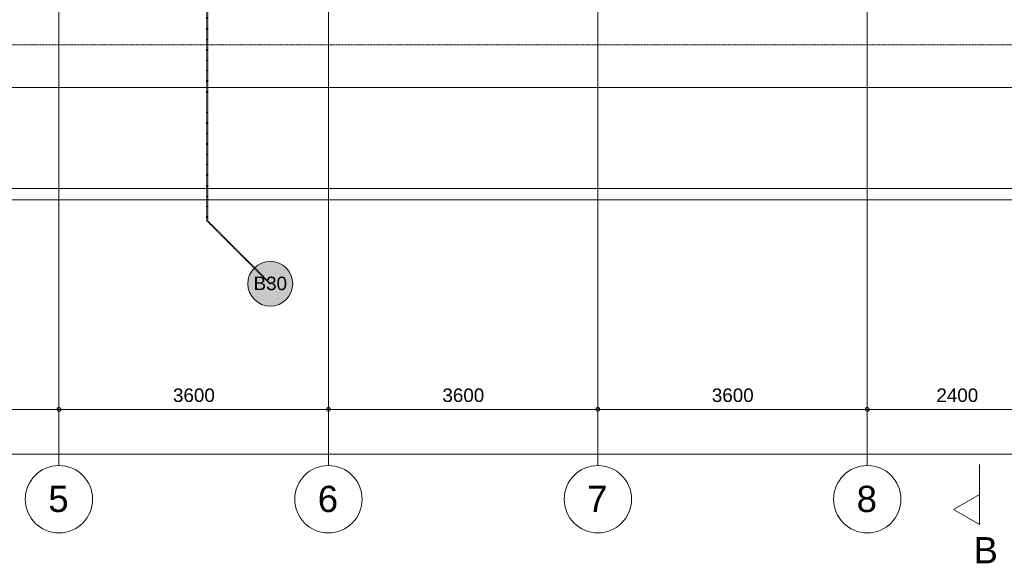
# Model space of a CAD drawing. Header units: millimetres. Extents: x -8912 to 113501, y 3237 to 48799.
# Tile 19 of 137: x 50089 to 63245, y 3643 to 10906. Entities that reach past the tile are written whole.
import ezdxf

# ---------------------------------------------------------------- set-up
doc = ezdxf.new("R2010")
doc.units = ezdxf.units.MM
for name, pattern in [('THO_brandwerende scheiding 30 min', [1.9, 0.7, -1.2]), ('THO_hartlijn', [8, 5, -1, 1, -1]), ('THO_hhidden', [2.5, 1.5, -1]), ('THO_hidden', [6, 3, -3]), ('THO_stramienlijn', [20, 17, -1.5, 0, -1.5])]:
    doc.linetypes.add(name, pattern=pattern)
for name, color, linetype, lineweight in [('A-ANNO-DIMS', 7, 'Continuous', 13), ('A-ANNO-DIMS-100', 7, 'Continuous', 13), ('A-ANNO-NOTE', 7, 'Continuous', 18), ('I-WALL', 7, 'Continuous', 18), ('S-GRID', 7, 'Continuous', 13), ('S-GRID-IDEN', 7, 'Continuous', 13)]:
    doc.layers.add(name, color=color, linetype=linetype, lineweight=lineweight)
doc.layers.add('A-DETL', color=7, linetype='Continuous', lineweight=13, true_color=0x00a600)
doc.layers.add('G-ANNO-SYMB', color=7, linetype='THO_hidden', lineweight=13, true_color=0xff8040)
doc.styles.add('Arial_2', font='arial.ttf', dxfattribs={"height": 180})
doc.styles.add('Arial_4', font='arial.ttf', dxfattribs={"height": 350})
doc.styles.add('Arial_7', font='arial.ttf', dxfattribs={"height": 1.8})
doc.dimstyles.new('THO_18_-_transparant', dxfattribs={"dimscale": 304.8, "dimtxt": 0.602515, "dimasz": 0.164042, "dimexe": 0.328084, "dimexo": 0.0625, "dimgap": 0.147638, "dimtad": 1, "dimdec": 3, "dimlfac": 304.8, "dimrnd": 0.001, "dimdsep": 46, "dimtxsty": 'Arial_2', "dimblk1": 'DOTBLANK', "dimblk2": 'DOTBLANK', "dimsah": 1, "dimcen": 0.09, "dimdle": 0.164042, "dimazin": 0, "dimtfac": 1, "dimtdec": 4, "dimtix": 1, "dimtmove": 0, "dimatfit": 3, "dimfxl": 0.001076, "dimfxlon": 1, "dimtvp": 1, "dimtolj": 1, "dimtzin": 0, "dimarcsym": 2})

# ---------------------------------------------------------------- blocks, each defined once
blk = doc.blocks.new('Section - Horizontaal links-23535-01 1e verdieping _plotview_')
at = {"layer": 'G-ANNO-SYMB', "color": 7, "linetype": 'Continuous'}
for p, q in [((2, 3.5), (0, 0)), ((4, 0), (2, 3.5)), ((0, 0), (4, 0))]:
    blk.add_line(p, q, dxfattribs=at)
at = {"layer": 'G-ANNO-SYMB', "color": 7, "linetype": 'Continuous', "lineweight": 18}
blk.add_line((0, 0), (8, 0), dxfattribs=at)
blk = doc.blocks.new('DIMBLOCK4-01 1e verdieping _plotview_')
at = {"layer": 'A-ANNO-DIMS-100'}
for p, q in [((48214, 5700), (48214, 5800)), ((50614, 5700), (50614, 5800)), ((48214, 5700), (50614, 5700)), ((48214, 5700), (48214, 5600)), ((50614, 5700), (50614, 5600))]:
    blk.add_line(p, q, dxfattribs=at)
for centre in [(48214, 5700), (50614, 5700)]:
    blk.add_circle(centre, 25, dxfattribs=at)
at = {"layer": 'A-ANNO-DIMS-100', "color": 0, "insert": (49137, 5979), "char_height": 180, "width": 664.52, "attachment_point": 1, "line_spacing_factor": 0.941778, "style": 'Arial_2'}
blk.add_mtext('2400', dxfattribs=at)
blk = doc.blocks.new('_DotBlank')
at = {"color": 0, "linetype": 'ByBlock', "lineweight": -2}
blk.add_line((-0.5, 0), (-1, 0), dxfattribs=at)
blk.add_circle((0, 0), 0.5, dxfattribs=at)
blk = doc.blocks.new('DIMBLOCK5-01 1e verdieping _plotview_')
at = {"layer": 'A-ANNO-DIMS-100'}
for p, q in [((50614, 5700), (50614, 5800)), ((54214, 5700), (54214, 5800)), ((50614, 5700), (54214, 5700)), ((50614, 5700), (50614, 5600)), ((54214, 5700), (54214, 5600))]:
    blk.add_line(p, q, dxfattribs=at)
for centre in [(50614, 5700), (54214, 5700)]:
    blk.add_circle(centre, 25, dxfattribs=at)
at = {"layer": 'A-ANNO-DIMS-100', "color": 0, "insert": (52137, 5979), "char_height": 180, "width": 664.52, "attachment_point": 1, "line_spacing_factor": 0.941778, "style": 'Arial_2'}
blk.add_mtext('3600', dxfattribs=at)
blk = doc.blocks.new('DIMBLOCK6-01 1e verdieping _plotview_')
at = {"layer": 'A-ANNO-DIMS-100'}
for p, q in [((54214, 5700), (54214, 5800)), ((57814, 5700), (57814, 5800)), ((54214, 5700), (57814, 5700)), ((54214, 5700), (54214, 5600)), ((57814, 5700), (57814, 5600))]:
    blk.add_line(p, q, dxfattribs=at)
for centre in [(54214, 5700), (57814, 5700)]:
    blk.add_circle(centre, 25, dxfattribs=at)
at = {"layer": 'A-ANNO-DIMS-100', "color": 0, "insert": (55737, 5979), "char_height": 180, "width": 664.52, "attachment_point": 1, "line_spacing_factor": 0.941778, "style": 'Arial_2'}
blk.add_mtext('3600', dxfattribs=at)
blk = doc.blocks.new('DIMBLOCK7-01 1e verdieping _plotview_')
at = {"layer": 'A-ANNO-DIMS-100'}
for p, q in [((57814, 5700), (57814, 5800)), ((61414, 5700), (61414, 5800)), ((57814, 5700), (61414, 5700)), ((57814, 5700), (57814, 5600)), ((61414, 5700), (61414, 5600))]:
    blk.add_line(p, q, dxfattribs=at)
for centre in [(57814, 5700), (61414, 5700)]:
    blk.add_circle(centre, 25, dxfattribs=at)
at = {"layer": 'A-ANNO-DIMS-100', "color": 0, "insert": (59337, 5979), "char_height": 180, "width": 664.52, "attachment_point": 1, "line_spacing_factor": 0.941778, "style": 'Arial_2'}
blk.add_mtext('3600', dxfattribs=at)
blk = doc.blocks.new('DIMBLOCK8-01 1e verdieping _plotview_')
at = {"layer": 'A-ANNO-DIMS-100'}
for p, q in [((61414, 5700), (61414, 5800)), ((63814, 5700), (63814, 5800)), ((61414, 5700), (63814, 5700)), ((61414, 5700), (61414, 5600)), ((63814, 5700), (63814, 5600))]:
    blk.add_line(p, q, dxfattribs=at)
for centre in [(61414, 5700), (63814, 5700)]:
    blk.add_circle(centre, 25, dxfattribs=at)
at = {"layer": 'A-ANNO-DIMS-100', "color": 0, "insert": (62337, 5979), "char_height": 180, "width": 664.52, "attachment_point": 1, "line_spacing_factor": 0.941778, "style": 'Arial_2'}
blk.add_mtext('2400', dxfattribs=at)
blk = doc.blocks.new('DIMBLOCK19-01 1e verdieping _plotview_')
at = {"layer": 'A-ANNO-DIMS-100'}
for p, q in [((34114, 5100), (34114, 5200)), ((95914, 5100), (95914, 5200)), ((34064, 5100), (95964, 5100)), ((34114, 5100), (34114, 5000)), ((95914, 5100), (95914, 5000))]:
    blk.add_line(p, q, dxfattribs=at)
for centre in [(34114, 5100), (95914, 5100)]:
    blk.add_circle(centre, 25, dxfattribs=at)
at = {"layer": 'A-ANNO-DIMS-100', "color": 0, "insert": (64668, 5379), "char_height": 180, "width": 830.65, "attachment_point": 1, "line_spacing_factor": 0.941778, "style": 'Arial_2'}
blk.add_mtext('61800', dxfattribs=at)
blk = doc.blocks.new('Grid - Stramienbol 9_0mm-3500-01 1e verdieping _plotview_')
at = {"layer": 'S-GRID-IDEN'}
blk.add_circle((0, 0), 4.5, dxfattribs=at)
blk = doc.blocks.new('NLRS_00_AN_brandscheidingsbol _ tekst_gen_tho1 - B30 2-2083347-01 1e verdieping _plotview_')
at = {"layer": 'A-ANNO-NOTE', "lineweight": 13, "true_color": 0xff6464}
h = blk.add_hatch(color=11, dxfattribs=at)
edge = h.paths.add_edge_path()
edge.add_arc((0, 3), 3, 180, 360)
edge.add_arc((0, 3), 3, 0, 180)
at = {"layer": 'A-ANNO-NOTE'}
for start, end in [(360, 180), (180, 360)]:
    blk.add_arc((0, 3), 3, start, end, dxfattribs=at)
at = {"layer": 'A-ANNO-NOTE', "lineweight": 13, "insert": (-2.24, 3.94), "char_height": 1.8, "width": 5.3713, "attachment_point": 1, "style": 'Arial_7'}
blk.add_mtext('B30', dxfattribs=at)
blk.add_mtext('B30', dxfattribs=at)
blk.add_mtext('B30', dxfattribs=at)
blk.add_mtext('B30', dxfattribs=at)

msp = doc.modelspace()

# ---------------------------------------------------------------- linework, layer by layer
at = {"layer": 'A-DETL', "color": 1, "linetype": 'THO_brandwerende scheiding 30 min', "lineweight": 50, "true_color": 0xff0000}
for p in [(52594.0353158, 17940), (53437.5634532, 7376.4718626)]:
    msp.add_line(p, (52594.0353158, 8220), dxfattribs=at)
at = {"layer": 'A-DETL', "color": 7, "linetype": 'THO_hhidden'}
msp.add_line((48214.0287665, 10569.9998099), (81814.0418651, 10569.9998099), dxfattribs=at)
at = {"layer": 'G-ANNO-SYMB', "color": 16, "linetype": 'THO_hartlijn', "lineweight": 18, "true_color": 0x800000}
msp.add_line((62914.3996148, 4162.0362368), (62914.3996148, 4561.6208737), dxfattribs=at)
at = {"layer": 'I-WALL'}
for p, q in [((40714.0327508, 8649.9998099), (89314.0378809, 8649.9998099)), ((89314.0378809, 8499.9998099), (40714.0327508, 8499.9998099))]:
    msp.add_line(p, q, dxfattribs=at)
at = {"layer": 'S-GRID', "color": 5, "linetype": 'THO_stramienlijn', "true_color": 0x0000ff}
for p, q in [((50614.0353158, 4950), (50614.0353158, 42050)), ((54214.0353158, 4950), (54214.0353158, 42050)), ((57814.0353158, 4950), (57814.0353158, 42050)), ((61414.0353158, 4950), (61414.0353158, 42050)), ((22619.0885135, 10000), (107144.8050682, 10000))]:
    msp.add_line(p, q, dxfattribs=at)

# ---------------------------------------------------------------- block references
at = {"layer": 'A-ANNO-NOTE', "lineweight": 13, "xscale": 100, "yscale": 100, "zscale": 100}
msp.add_blockref('NLRS_00_AN_brandscheidingsbol _ tekst_gen_tho1 - B30 2-2083347-01 1e verdieping _plotview_', (53437.5634532, 7079.1883406), dxfattribs=at)
at = {"layer": 'G-ANNO-SYMB', "color": 7, "linetype": 'Continuous', "xscale": 99.99999999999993, "yscale": 99.99999999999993, "zscale": 99.99999999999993, "rotation": 89.99999999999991}
msp.add_blockref('Section - Horizontaal links-23535-01 1e verdieping _plotview_', (62914.3996148, 4162.0362368), dxfattribs=at)
at = {"layer": 'S-GRID-IDEN', "xscale": 99.99999999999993, "yscale": 99.99999999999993, "zscale": 99.99999999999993}
for p in [(50614.0353158, 4500), (54214.0353158, 4500), (57814.0353158, 4500), (61414.0353158, 4500)]:
    msp.add_blockref('Grid - Stramienbol 9_0mm-3500-01 1e verdieping _plotview_', p, dxfattribs=at)

# ---------------------------------------------------------------- texts
at = {"layer": 'G-ANNO-SYMB', "color": 7, "linetype": 'Continuous', "insert": (62833.5977106, 3993.37248), "char_height": 350, "width": 400.84375, "attachment_point": 1, "style": 'Arial_4'}
msp.add_mtext('B', dxfattribs=at)
at = {"layer": 'S-GRID-IDEN', "char_height": 350, "width": 336.70875, "attachment_point": 1, "style": 'Arial_4'}
for s, insert in [('5', (50471.4132463, 4678.7433988)), ('6', (54071.4132463, 4678.7433988)), ('7', (57671.4132463, 4678.7433988)), ('8', (61271.4132463, 4678.7433988))]:
    msp.add_mtext(s, dxfattribs=dict(at, insert=insert))

# ---------------------------------------------------------------- dimensions: what is measured, and where the dimension line sits
at = {"layer": 'A-ANNO-DIMS'}
for base, p1, p2, override, picture, middle in [((50614.0353158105, 5699.9999999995), (48214.0353158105, 5799.9999999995), (50614.0353158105, 5799.9999999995), {"dimpost": '<>', "dimfxl": 2400}, 'DIMBLOCK4-01 1e verdieping _plotview_', (49414.0353158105, 5836.9645298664)), ((54214.0353158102, 5699.9999999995), (50614.0353158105, 5799.9999999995), (54214.0353158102, 5799.9999999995), {"dimpost": '<>', "dimfxl": 3600}, 'DIMBLOCK5-01 1e verdieping _plotview_', (52414.0353158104, 5836.9031383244)), ((57814.0353158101, 5699.9999999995), (54214.0353158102, 5799.9999999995), (57814.0353158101, 5799.9999999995), {"dimpost": '<>', "dimfxl": 3600}, 'DIMBLOCK6-01 1e verdieping _plotview_', (56014.0353158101, 5836.9031383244)), ((61414.03531581, 5699.9999999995), (57814.0353158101, 5799.9999999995), (61414.03531581, 5799.9999999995), {"dimpost": '<>', "dimfxl": 3600}, 'DIMBLOCK7-01 1e verdieping _plotview_', (59614.03531581, 5836.9031383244)), ((63814.03531581, 5699.9999999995), (61414.03531581, 5799.9999999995), (63814.03531581, 5799.9999999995), {"dimpost": '<>', "dimfxl": 2400}, 'DIMBLOCK8-01 1e verdieping _plotview_', (62614.03531581, 5836.9645298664)), ((95914.0353158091, 5099.9999999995), (34114.0353158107, 5199.9999999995), (95914.0353158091, 5199.9999999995), {"dimpost": '<>', "dimfxl": 61800}, 'DIMBLOCK19-01 1e verdieping _plotview_', (65014.0353158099, 5236.9645298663))]:
    dim = msp.add_linear_dim(base=base, p1=p1, p2=p2, dimstyle='THO_18_-_transparant', override=override, dxfattribs=at)
    dim.commit()
    dim.dimension.update_dxf_attribs({"geometry": picture, "text_midpoint": middle})

doc.saveas('drawing.dxf')
